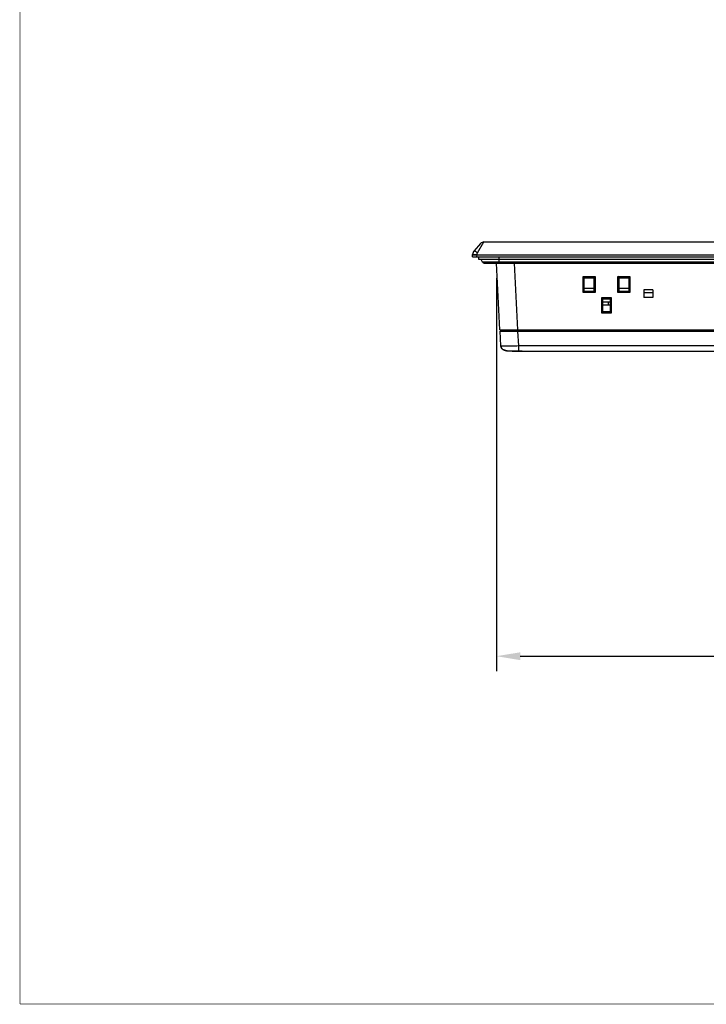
# Model space of a CAD drawing. Header units: millimetres. Extents: x 0 to 1189, y 0 to 841.
# Tile 1 of 37: x 0 to 231, y 0 to 331. Entities that reach past the tile are written whole.
import ezdxf

# ---------------------------------------------------------------- set-up
doc = ezdxf.new("R2010")
doc.units = ezdxf.units.MM
doc.header["$LTSCALE"] = 65.395
doc.header["$PDMODE"] = 3
doc.header["$PDSIZE"] = 0.01
doc.layers.get('0').update_dxf_attribs({"linetype": 'CONTINUOUS'})
doc.layers.get('Defpoints').update_dxf_attribs({"linetype": 'CONTINUOUS'})
doc.layers.add('11_COMPONENTS', color=7, linetype='CONTINUOUS')
doc.styles.get("Standard").update_dxf_attribs({"font": 'gothic.ttf'})
doc.dimstyles.new('WALL', dxfattribs={"dimtxt": 10, "dimasz": 8, "dimexe": 5, "dimexo": 5, "dimgap": 1.5, "dimtad": 1, "dimtoh": 1, "dimdsep": 46, "dimtxsty": 'STANDARD', "dimcen": 0, "dimadec": 0, "dimazin": 0, "dimtp": 0.001, "dimtm": 0.001, "dimtfac": 1, "dimtofl": 0, "dimtmove": 0, "dimatfit": 3, "dimfxl": 1, "dimtolj": 1, "dimarcsym": 0})

# ---------------------------------------------------------------- blocks, each defined once
blk = doc.blocks.new('*D13')
at = {"color": 0, "lineweight": -2}
for p, q in [((160.09, 243.87), (160.09, 111.88)), ((513.98, 243.87), (513.98, 111.88)), ((168.09, 116.88), (505.98, 116.88))]:
    blk.add_line(p, q, dxfattribs=at)
at = {"color": 0}
for points in [[(168.09, 118.21), (168.09, 115.55), (160.09, 116.88)], [(505.98, 118.21), (505.98, 115.55), (513.98, 116.88)]]:
    blk.add_solid(points, dxfattribs=at)
at = {"layer": 'Defpoints', "color": 0}
for p in [(160.09, 248.87), (513.98, 248.87), (513.98, 116.88)]:
    blk.add_point(p, dxfattribs=at)
at = {"color": 0, "insert": (337.04, 123.63), "char_height": 10, "attachment_point": 5}
blk.add_mtext('\\A1;353.9', dxfattribs=at)

msp = doc.modelspace()

# ---------------------------------------------------------------- linework, layer by layer
at = {"color": 7, "linetype": 'Continuous', "const_width": 0.2}
for points in [[(0.1, 0.1), (0.1, 841.1)], [(0.1, 0.1), (1189.1, 0.1)]]:
    msp.add_lwpolyline(points, dxfattribs=at)
at = {"layer": '11_COMPONENTS', "color": 7, "linetype": 'Continuous'}
for p, q in [((154.763, 255.469), (152.569, 253.012)), ((153.689, 252.284), (155.882, 255.97)), ((155.882, 255.97), (518.189, 255.97)), ((152.036, 250.97), (152.063, 251.75)), ((153.535, 250.97), (153.558, 251.627)), ((153.558, 251.627), (153.562, 251.811)), ((153.558, 251.627), (520.514, 251.627)), ((152.036, 250.97), (522.036, 250.97)), ((154.136, 250.07), (154.136, 250.97)), ((519.936, 250.07), (154.136, 250.07)), ((155.416, 249.17), (154.896, 250.07)), ((518.655, 249.17), (155.416, 249.17)), ((155.935, 248.87), (518.136, 248.87)), ((158.315, 248.87), (158.431, 248.87)), ((161.267, 226.47), (160.093, 248.87)), ((160.619, 248.87), (160.935, 248.87)), ((160.935, 248.87), (160.935, 250.97)), ((167.259, 226.47), (166.085, 248.87)), ((189.182, 238.997), (189.168, 244.424)), ((189.457, 244.13), (189.168, 244.424)), ((189.168, 244.424), (193.203, 244.424)), ((189.457, 244.13), (189.48, 244.129)), ((189.457, 244.13), (192.914, 244.13)), ((189.491, 239.301), (189.48, 244.129)), ((189.578, 243.981), (189.48, 244.129)), ((189.578, 239.367), (189.578, 243.981)), ((189.578, 243.981), (192.793, 243.981)), ((192.793, 243.981), (192.892, 244.129)), ((192.793, 243.981), (192.793, 239.367)), ((192.892, 244.129), (192.88, 239.301)), ((192.892, 244.129), (192.914, 244.13)), ((192.914, 244.13), (193.203, 244.424)), ((193.203, 244.424), (193.19, 238.997)), ((200.882, 238.997), (200.868, 244.424)), ((201.157, 244.13), (200.868, 244.424)), ((200.868, 244.424), (204.903, 244.424)), ((201.157, 244.13), (201.18, 244.129)), ((201.157, 244.13), (204.614, 244.13)), ((201.191, 239.301), (201.18, 244.129)), ((201.278, 243.981), (201.18, 244.129)), ((201.278, 239.367), (201.278, 243.981)), ((201.278, 243.981), (204.493, 243.981)), ((204.493, 243.981), (204.592, 244.129)), ((204.493, 243.981), (204.493, 239.367)), ((204.592, 244.129), (204.58, 239.301)), ((204.592, 244.129), (204.614, 244.13)), ((204.614, 244.13), (204.903, 244.424)), ((204.903, 244.424), (204.89, 238.997)), ((189.491, 239.301), (189.182, 238.997)), ((193.19, 238.997), (189.182, 238.997)), ((189.491, 239.301), (189.492, 239.323)), ((189.578, 239.367), (189.492, 239.323)), ((192.879, 239.323), (189.492, 239.323)), ((189.578, 240.42), (192.793, 240.42)), ((192.793, 239.367), (189.578, 239.367)), ((192.793, 239.367), (192.879, 239.323)), ((192.879, 239.323), (192.88, 239.301)), ((192.88, 239.301), (193.19, 238.997)), ((201.191, 239.301), (200.882, 238.997)), ((204.89, 238.997), (200.882, 238.997)), ((201.191, 239.301), (201.192, 239.323)), ((201.278, 239.367), (201.192, 239.323)), ((204.579, 239.323), (201.192, 239.323)), ((201.278, 240.42), (204.493, 240.42)), ((204.493, 239.367), (201.278, 239.367)), ((204.493, 239.367), (204.579, 239.323)), ((204.579, 239.323), (204.58, 239.301)), ((204.58, 239.301), (204.89, 238.997)), ((209.536, 239.931), (209.536, 237.318)), ((212.536, 239.931), (209.536, 239.931)), ((212.536, 239.882), (209.536, 239.882)), ((212.536, 238.882), (209.536, 238.882)), ((212.536, 239.931), (212.536, 237.318)), ((195.448, 232.105), (195.436, 237.298)), ((195.724, 237.004), (195.436, 237.298)), ((195.436, 237.298), (198.635, 237.298)), ((195.724, 237.004), (198.347, 237.004)), ((195.724, 237.004), (195.747, 237.003)), ((195.758, 232.41), (195.747, 237.003)), ((195.828, 236.881), (195.747, 237.003)), ((195.828, 232.467), (195.828, 236.881)), ((195.828, 236.881), (198.243, 236.881)), ((195.828, 235.87), (198.243, 235.87)), ((195.828, 234.87), (198.243, 234.87)), ((197.536, 235.87), (197.536, 234.87)), ((198.243, 236.881), (198.324, 237.003)), ((198.243, 236.881), (198.243, 232.467)), ((198.324, 237.003), (198.313, 232.41)), ((198.324, 237.003), (198.347, 237.004)), ((198.347, 237.004), (198.635, 237.298)), ((198.635, 237.298), (198.623, 232.105)), ((212.536, 237.318), (209.536, 237.318)), ((195.758, 232.41), (195.448, 232.105)), ((198.623, 232.105), (195.448, 232.105)), ((195.758, 232.41), (195.759, 232.432)), ((195.828, 232.467), (195.759, 232.432)), ((198.312, 232.432), (195.759, 232.432)), ((198.243, 232.467), (195.828, 232.467)), ((198.243, 232.467), (198.312, 232.432)), ((198.312, 232.432), (198.313, 232.41)), ((198.313, 232.41), (198.623, 232.105)), ((161.267, 226.47), (512.804, 226.47)), ((161.551, 221.061), (161.293, 225.97)), ((161.293, 225.97), (512.778, 225.97)), ((163.701, 225.97), (163.709, 226.47)), ((167.542, 221.061), (167.285, 225.97)), ((167.336, 225.97), (167.336, 226.47)), ((162.126, 219.992), (162.226, 219.921)), ((162.927, 219.59), (163.058, 219.549)), ((163.058, 219.549), (163.192, 219.512)), ((163.192, 219.512), (163.33, 219.478)), ((163.33, 219.478), (163.472, 219.446)), ((163.725, 219.399), (163.725, 219.399)), ((163.725, 219.399), (163.726, 219.399)), ((163.726, 219.399), (163.727, 219.399)), ((163.794, 219.392), (163.798, 219.392)), ((163.798, 219.392), (163.805, 219.392)), ((163.805, 219.392), (163.811, 219.392)), ((163.811, 219.392), (163.823, 219.392)), ((163.823, 219.392), (163.847, 219.391)), ((163.847, 219.391), (163.907, 219.391)), ((163.907, 219.391), (164.172, 219.39)), ((164.172, 219.39), (167.542, 219.393)), ((165.545, 219.27), (508.526, 219.27)), ((167.542, 219.399), (167.542, 221.061)), ((506.529, 221.061), (167.542, 221.061)), ((169.167, 219.339), (169.831, 219.301))]:
    msp.add_line(p, q, dxfattribs=at)
for points in [[(161.551, 221.061), (161.561, 220.948), (161.578, 220.838), (161.605, 220.73), (161.639, 220.625), (161.683, 220.522), (161.736, 220.423), (161.798, 220.328), (161.868, 220.236), (161.947, 220.149), (162.034, 220.068), (162.126, 219.992)], [(162.226, 219.921), (162.331, 219.854), (162.441, 219.793), (162.556, 219.736), (162.676, 219.683), (162.8, 219.635), (162.927, 219.59)], [(163.472, 219.446), (163.617, 219.418), (163.725, 219.399)], [(163.725, 219.399), (163.735, 219.398), (163.744, 219.396), (163.754, 219.395), (163.762, 219.395), (163.768, 219.394), (163.773, 219.394), (163.778, 219.393), (163.782, 219.393), (163.785, 219.393), (163.788, 219.393), (163.794, 219.392)], [(167.542, 219.393), (167.728, 219.392), (167.91, 219.389), (168.092, 219.386), (168.274, 219.38), (168.455, 219.374), (168.636, 219.367), (168.815, 219.358), (168.992, 219.349), (169.167, 219.339)], [(169.831, 219.301), (169.985, 219.293), (170.135, 219.286), (170.278, 219.279), (170.415, 219.275), (170.545, 219.272), (170.668, 219.27)]]:
    msp.add_lwpolyline(points, dxfattribs=at)
for centre, radius, start, end in [((155.882, 254.47), 1.5, 90, 138.24834), ((154.062, 251.68), 2, 138.24834, 178), ((155.936, 249.47), 0.6, 210, 275), ((164.848, 226.134), 6.828, 259.32259, 260.52549), ((165.545, 235.756), 16.486, 269.47543, 270.00184)]:
    msp.add_arc(centre, radius, start, end, dxfattribs=at)
for points, knots in [([(152.058, 251.627), (152.059, 251.63), (152.072, 251.634), (152.091, 251.637), (152.129, 251.641), (152.177, 251.644), (152.24, 251.646), (152.349, 251.648), (152.512, 251.649), (152.736, 251.648), (152.992, 251.643), (153.269, 251.637), (153.46, 251.631), (153.558, 251.627)], [0, 0, 0, 0, 0.0058937, 0.0206445, 0.0446611, 0.0777893, 0.1197573, 0.1701629, 0.2943289, 0.4455641, 0.6180861, 0.8052889, 1, 1, 1, 1]), ([(152.063, 251.75), (152.063, 251.762), (152.115, 251.779), (152.191, 251.792), (152.334, 251.807), (152.516, 251.816), (152.741, 251.822), (153.094, 251.823), (153.371, 251.818), (153.562, 251.811)], [0, 0, 0, 0, 0.0240211, 0.0821319, 0.1746073, 0.2983666, 0.448847, 0.6203807, 1, 1, 1, 1]), ([(152.569, 253.012), (152.579, 253.023), (152.628, 253.026), (152.753, 252.978), (152.985, 252.84), (153.314, 252.597), (153.558, 252.397), (153.689, 252.284)], [0, 0, 0, 0, 0.0325821, 0.0923635, 0.3036893, 0.6191704, 1, 1, 1, 1]), ([(163.583, 219.424), (163.352, 219.468), (162.893, 219.581), (162.241, 219.864), (161.791, 220.274), (161.595, 220.708), (161.557, 220.943), (161.551, 221.061)], [0, 0, 0, 0, 0.2505305, 0.5007232, 0.7496759, 0.8747998, 1, 1, 1, 1]), ([(167.542, 221.061), (167.154, 221.047), (166.39, 221.023), (165.282, 220.996), (164.26, 220.979), (163.48, 220.974), (162.929, 220.975), (162.58, 220.979), (162.278, 220.986), (162.027, 220.995), (161.829, 221.007), (161.686, 221.02), (161.6, 221.035), (161.562, 221.047), (161.551, 221.057), (161.551, 221.061)], [0, 0, 0, 0, 0.1944416, 0.3815533, 0.5540574, 0.7053955, 0.771181, 0.829558, 0.8800041, 0.9220003, 0.955093, 0.97908, 0.9938752, 0.997894, 1, 1, 1, 1]), ([(163.727, 219.399), (163.758, 219.397), (163.867, 219.398), (164.096, 219.396), (164.452, 219.396), (165.138, 219.395), (166.181, 219.397), (167.065, 219.398), (167.542, 219.399)], [0, 0, 0, 0, 0.0248757, 0.0856261, 0.1800255, 0.3045925, 0.6249471, 1, 1, 1, 1]), ([(165.545, 219.27), (165.309, 219.27), (164.703, 219.283), (164.097, 219.337), (163.731, 219.398)], [0, 0, 0, 0, 0.3887828, 1, 1, 1, 1]), ([(165.545, 219.27), (165.577, 219.27), (165.65, 219.298), (165.697, 219.356), (165.718, 219.389)], [0, 0, 0, 0, 0.4476825, 1, 1, 1, 1]), ([(167.542, 219.399), (167.542, 219.398), (167.541, 219.396), (167.542, 219.393), (167.542, 219.393)], [0, 0, 0, 0, 0.7490988, 1, 1, 1, 1]), ([(167.542, 219.399), (168.145, 219.399), (168.998, 219.356), (170.045, 219.289), (170.492, 219.27), (170.689, 219.27)], [0, 0, 0, 0, 0.5739832, 0.8127125, 1, 1, 1, 1])]:
    msp.add_open_spline(points, degree=3, knots=knots, dxfattribs=at)
msp.add_open_spline([(153.562, 251.811), (153.566, 251.974), (153.605, 252.144), (153.689, 252.284)], degree=3, dxfattribs=at)

# ---------------------------------------------------------------- dimensions: what is measured, and where the dimension line sits
at = {"color": 5}
dim = msp.add_linear_dim(base=(513.978, 116.878), p1=(160.093, 248.87), p2=(513.978, 248.87), dimstyle='WALL', override={"dimdec": 1}, dxfattribs=at)
dim.commit()
dim.dimension.update_dxf_attribs({"geometry": '*D13', "text_midpoint": (337.036, 123.63)})

doc.saveas('drawing.dxf')
